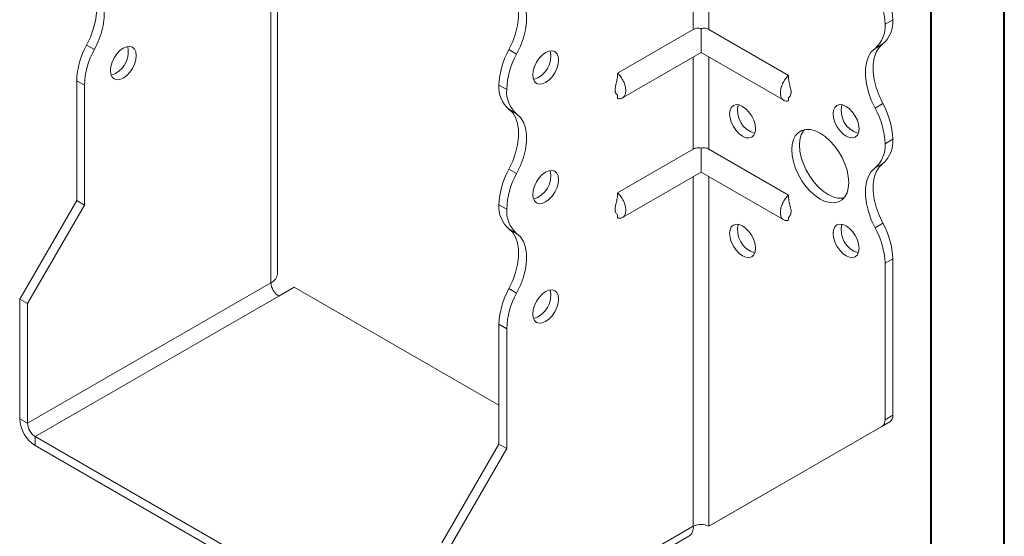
# Model space of a CAD drawing. Header units: millimetres. Extents: x 0 to 210, y 0 to 297.
# Tile 3 of 6: x 143 to 210, y 55 to 90. Entities that reach past the tile are written whole.
import ezdxf

# ---------------------------------------------------------------- set-up
doc = ezdxf.new("R2010")
doc.units = ezdxf.units.MM

msp = doc.modelspace()

# ---------------------------------------------------------------- linework, layer by layer
at = {"color": 7, "linetype": 'Continuous', "lineweight": 40}
for p, q in [((210.079, 0.215), (210.079, 297.215)), ((205.079, 5.215), (205.079, 292.215))]:
    msp.add_line(p, q, dxfattribs=at)
at = {"color": 7, "linetype": 'Continuous', "lineweight": 15}
for p, q in [((160.482, 73.045), (160.482, 96.827)), ((160.043, 72.433), (160.043, 96.215)), ((188.858, 96.009), (188.858, 89.733)), ((189.918, 89.733), (189.918, 96.009)), ((202.469, 90.401), (201.939, 90.095)), ((201.939, 90.094), (202.469, 90.4)), ((201.939, 90.095), (201.939, 90.094)), ((202.469, 90.401), (202.469, 90.4)), ((188.858, 89.733), (183.685, 86.747)), ((189.388, 89.787), (189.388, 88.149)), ((189.918, 89.733), (195.363, 86.589)), ((201.794, 88.749), (201.264, 88.443)), ((147.46, 88.665), (147.99, 88.358)), ((176.274, 88.361), (176.805, 88.055)), ((184.023, 85.052), (189.388, 88.149)), ((189.388, 88.149), (195.025, 84.895)), ((188.858, 87.843), (188.858, 81.567)), ((189.918, 81.567), (189.918, 87.843)), ((147.315, 85.927), (146.785, 86.233)), ((146.785, 78.048), (146.785, 86.233)), ((147.315, 77.742), (147.315, 85.927)), ((176.13, 85.625), (175.599, 85.931)), ((175.599, 85.929), (175.599, 85.931)), ((175.599, 85.929), (176.13, 85.623)), ((176.13, 85.623), (176.13, 85.625)), ((183.685, 85.241), (183.685, 85.018)), ((195.363, 85.078), (195.363, 84.861)), ((201.264, 84.36), (201.794, 84.666)), ((176.805, 83.973), (176.274, 84.279)), ((202.469, 82.236), (201.939, 81.93)), ((201.939, 81.928), (202.469, 82.234)), ((202.469, 82.236), (202.469, 82.234)), ((188.858, 81.567), (183.685, 78.581)), ((189.388, 81.621), (189.388, 79.984)), ((189.918, 81.567), (195.363, 78.424)), ((201.939, 81.93), (201.939, 81.928)), ((176.274, 80.195), (176.805, 79.889)), ((184.023, 76.887), (189.388, 79.984)), ((189.388, 79.984), (195.025, 76.73)), ((201.794, 80.584), (201.264, 80.278)), ((188.858, 79.678), (188.858, 55.799)), ((189.918, 55.799), (189.918, 79.678)), ((142.896, 71.312), (146.785, 78.048)), ((147.315, 77.742), (146.785, 78.048)), ((143.426, 71.005), (147.315, 77.742)), ((176.13, 77.459), (175.599, 77.765)), ((175.599, 77.765), (176.13, 77.459)), ((175.599, 77.765), (175.599, 77.765)), ((176.13, 77.459), (176.13, 77.459)), ((183.685, 77.076), (183.685, 76.853)), ((195.363, 76.913), (195.363, 76.696)), ((176.805, 75.807), (176.275, 76.113)), ((201.264, 76.194), (201.794, 76.5)), ((202.469, 74.07), (201.939, 73.764)), ((202.469, 74.07), (202.469, 63.385)), ((201.939, 73.764), (201.939, 63.078)), ((160.043, 72.433), (143.426, 62.84)), ((160.573, 71.514), (161.634, 72.127)), ((175.599, 64.065), (161.634, 72.127)), ((176.275, 72.03), (176.805, 71.724)), ((142.896, 71.312), (143.426, 71.005)), ((142.896, 63.146), (142.896, 71.312)), ((143.956, 61.921), (160.573, 71.514)), ((143.426, 62.84), (143.426, 71.005)), ((176.13, 69.293), (175.599, 69.599)), ((175.599, 61.413), (175.599, 69.599)), ((176.13, 61.107), (176.13, 69.293)), ((201.939, 63.078), (202.469, 63.385)), ((142.896, 63.146), (143.426, 62.84)), ((189.918, 55.799), (201.732, 62.621)), ((190.449, 56.105), (202.262, 62.927)), ((202.262, 62.927), (201.732, 62.621)), ((171.18, 46.206), (143.956, 61.921)), ((143.956, 61.921), (143.956, 61.309)), ((171.18, 45.593), (143.956, 61.309)), ((171.71, 54.677), (175.599, 61.413)), ((175.599, 61.413), (176.13, 61.107)), ((172.241, 54.371), (176.13, 61.107)), ((172.241, 46.206), (188.858, 55.799)), ((188.858, 55.799), (188.858, 55.798)), ((189.918, 55.799), (190.449, 56.105)), ((171.93, 45.519), (188.547, 55.112))]:
    msp.add_line(p, q, dxfattribs=at)
at = {"color": 7, "linetype": 'Continuous', "lineweight": 15, "flags": 128}
for points in [[(147.46, 92.748), (147.72, 92.502), (147.92, 92.18), (148.057, 91.788), (148.127, 91.339), (148.127, 90.843), (148.057, 90.313), (147.92, 89.764), (147.72, 89.21), (147.46, 88.665)], [(147.99, 88.358), (148.25, 88.904), (148.451, 89.458), (148.588, 90.007), (148.657, 90.537), (148.657, 91.033), (148.588, 91.482), (148.451, 91.873), (148.25, 92.196), (147.99, 92.441)], [(176.274, 88.361), (176.534, 88.906), (176.735, 89.46), (176.872, 90.01), (176.941, 90.539), (176.941, 91.035), (176.872, 91.485), (176.735, 91.876), (176.534, 92.199), (176.274, 92.444)], [(176.805, 88.055), (177.064, 88.6), (177.265, 89.154), (177.402, 89.704), (177.472, 90.233), (177.472, 90.729), (177.402, 91.179), (177.265, 91.57), (177.064, 91.893), (176.805, 92.138)], [(201.794, 88.749), (201.535, 88.504), (201.334, 88.181), (201.197, 87.79), (201.128, 87.341), (201.128, 86.844), (201.197, 86.315), (201.334, 85.765), (201.535, 85.211), (201.794, 84.666)], [(149.967, 88.458), (149.738, 88.292), (149.525, 88.067), (149.342, 87.799), (149.201, 87.506), (149.113, 87.209), (149.083, 86.927), (149.113, 86.681), (149.201, 86.485), (149.342, 86.355), (149.525, 86.299), (149.738, 86.32), (149.967, 86.417), (150.196, 86.584), (150.409, 86.809), (150.592, 87.077), (150.732, 87.369), (150.821, 87.666), (150.851, 87.948), (150.821, 88.195), (150.732, 88.39), (150.592, 88.52), (150.409, 88.577), (150.196, 88.556), (149.967, 88.458)], [(178.781, 88.155), (178.553, 87.988), (178.339, 87.763), (178.156, 87.495), (178.016, 87.203), (177.928, 86.906), (177.898, 86.624), (177.928, 86.377), (178.016, 86.182), (178.156, 86.052), (178.339, 85.995), (178.553, 86.016), (178.781, 86.114), (179.01, 86.28), (179.223, 86.505), (179.406, 86.773), (179.547, 87.066), (179.635, 87.363), (179.665, 87.644), (179.635, 87.891), (179.547, 88.086), (179.406, 88.217), (179.223, 88.273), (179.01, 88.252), (178.781, 88.155)], [(201.264, 84.36), (201.004, 84.905), (200.804, 85.459), (200.667, 86.009), (200.597, 86.538), (200.597, 87.034), (200.667, 87.484), (200.804, 87.875), (201.004, 88.198), (201.264, 88.443)], [(149.436, 86.723), (149.208, 86.626), (149.136, 86.61)], [(176.274, 80.195), (176.534, 80.74), (176.735, 81.295), (176.872, 81.844), (176.941, 82.374), (176.941, 82.87), (176.872, 83.32), (176.735, 83.711), (176.534, 84.033), (176.274, 84.279)], [(191.333, 83.969), (191.363, 84.216), (191.451, 84.411), (191.591, 84.542), (191.774, 84.598), (191.988, 84.577), (192.216, 84.48), (192.445, 84.313), (192.658, 84.088), (192.841, 83.82), (192.982, 83.528), (193.07, 83.23), (193.1, 82.949), (193.07, 82.702), (192.982, 82.507), (192.841, 82.377), (192.658, 82.32), (192.445, 82.341), (192.216, 82.438), (191.988, 82.605), (191.774, 82.83), (191.591, 83.098), (191.451, 83.391), (191.363, 83.688), (191.333, 83.969)], [(198.404, 83.97), (198.434, 84.217), (198.522, 84.412), (198.662, 84.542), (198.846, 84.599), (199.059, 84.578), (199.287, 84.48), (199.516, 84.314), (199.729, 84.089), (199.912, 83.821), (200.053, 83.528), (200.141, 83.231), (200.171, 82.949), (200.141, 82.703), (200.053, 82.508), (199.912, 82.377), (199.729, 82.321), (199.516, 82.342), (199.287, 82.439), (199.059, 82.606), (198.846, 82.831), (198.662, 83.099), (198.522, 83.391), (198.434, 83.688), (198.404, 83.97)], [(176.805, 79.889), (177.064, 80.434), (177.265, 80.989), (177.402, 81.538), (177.472, 82.068), (177.472, 82.564), (177.402, 83.013), (177.265, 83.405), (177.064, 83.727), (176.805, 83.973)], [(195.575, 81.52), (195.605, 81.893), (195.692, 82.22), (195.836, 82.492), (196.03, 82.701), (196.27, 82.839), (196.547, 82.903), (196.855, 82.892), (197.182, 82.804), (197.52, 82.643), (197.857, 82.414), (198.185, 82.124), (198.492, 81.781), (198.77, 81.396), (199.009, 80.981), (199.204, 80.548), (199.347, 80.111), (199.435, 79.682), (199.464, 79.275), (199.435, 78.902), (199.347, 78.575), (199.204, 78.303), (199.009, 78.094), (198.77, 77.956), (198.492, 77.892), (198.185, 77.904), (197.857, 77.991), (197.52, 78.152), (197.182, 78.381), (196.855, 78.671), (196.547, 79.014), (196.27, 79.399), (196.03, 79.814), (195.836, 80.247), (195.692, 80.684), (195.605, 81.113), (195.575, 81.52)], [(196.436, 82.888), (196.366, 82.799), (196.223, 82.527), (196.135, 82.199), (196.106, 81.826), (196.135, 81.419), (196.223, 80.991), (196.366, 80.553), (196.56, 80.12), (196.8, 79.705), (197.078, 79.32), (197.385, 78.978), (197.712, 78.687), (198.05, 78.458), (198.388, 78.297), (198.715, 78.21), (199.022, 78.198), (199.134, 78.214)], [(178.781, 79.99), (178.553, 79.823), (178.339, 79.598), (178.156, 79.33), (178.016, 79.037), (177.928, 78.74), (177.898, 78.459), (177.928, 78.212), (178.016, 78.017), (178.156, 77.886), (178.339, 77.83), (178.553, 77.851), (178.781, 77.948), (179.01, 78.115), (179.223, 78.34), (179.406, 78.608), (179.547, 78.9), (179.635, 79.198), (179.665, 79.479), (179.635, 79.726), (179.547, 79.921), (179.406, 80.051), (179.223, 80.108), (179.01, 80.087), (178.781, 79.99)], [(201.264, 76.194), (201.004, 76.739), (200.804, 77.294), (200.667, 77.843), (200.597, 78.373), (200.597, 78.869), (200.667, 79.319), (200.804, 79.71), (201.004, 80.032), (201.264, 80.278)], [(201.794, 80.584), (201.535, 80.338), (201.334, 80.016), (201.197, 79.625), (201.128, 79.175), (201.128, 78.679), (201.197, 78.149), (201.334, 77.6), (201.535, 77.046), (201.794, 76.5)], [(176.275, 72.03), (176.534, 72.575), (176.735, 73.13), (176.872, 73.679), (176.941, 74.209), (176.941, 74.705), (176.872, 75.154), (176.735, 75.545), (176.534, 75.868), (176.275, 76.113)], [(191.333, 75.804), (191.363, 76.051), (191.451, 76.246), (191.591, 76.376), (191.774, 76.433), (191.988, 76.412), (192.216, 76.314), (192.445, 76.147), (192.658, 75.922), (192.841, 75.655), (192.982, 75.362), (193.07, 75.065), (193.1, 74.783), (193.07, 74.537), (192.982, 74.341), (192.841, 74.211), (192.658, 74.155), (192.445, 74.176), (192.216, 74.273), (191.988, 74.44), (191.774, 74.665), (191.591, 74.933), (191.451, 75.225), (191.363, 75.522), (191.333, 75.804)], [(198.404, 75.805), (198.434, 76.051), (198.522, 76.247), (198.662, 76.377), (198.846, 76.433), (199.059, 76.412), (199.287, 76.315), (199.516, 76.148), (199.729, 75.923), (199.912, 75.655), (200.053, 75.363), (200.141, 75.066), (200.171, 74.784), (200.141, 74.537), (200.053, 74.342), (199.912, 74.212), (199.729, 74.155), (199.516, 74.176), (199.287, 74.274), (199.059, 74.44), (198.846, 74.666), (198.662, 74.933), (198.522, 75.226), (198.434, 75.523), (198.404, 75.805)], [(176.805, 71.724), (177.065, 72.269), (177.265, 72.824), (177.402, 73.373), (177.472, 73.902), (177.472, 74.398), (177.402, 74.848), (177.265, 75.239), (177.065, 75.562), (176.805, 75.807)], [(178.781, 71.824), (178.553, 71.657), (178.339, 71.432), (178.156, 71.164), (178.016, 70.872), (177.928, 70.575), (177.898, 70.293), (177.928, 70.046), (178.016, 69.851), (178.156, 69.721), (178.339, 69.664), (178.553, 69.685), (178.781, 69.783), (179.01, 69.95), (179.223, 70.175), (179.406, 70.442), (179.547, 70.735), (179.635, 71.032), (179.665, 71.314), (179.635, 71.56), (179.547, 71.756), (179.406, 71.886), (179.223, 71.942), (179.01, 71.921), (178.781, 71.824)]]:
    msp.add_lwpolyline(points, dxfattribs=at)
at = {"color": 7, "linetype": 'Continuous', "lineweight": 15}
for centre, radius, start, end in [((197.164, 90.236), 5.308, 1.78273, 29.26742), ((196.633, 89.93), 5.308, 1.78273, 29.26742), ((199.987, 89.929), 1.959, 310.67673, 4.83746), ((200.518, 90.235), 1.959, 310.67673, 4.83746), ((152.094, 86.068), 5.312, 150.73691, 178.21768), ((152.624, 85.762), 5.312, 150.73691, 178.21768), ((148.566, 88.226), 1.737, 300.09623, 11.47264), ((180.905, 85.766), 5.308, 150.73258, 178.21727), ((181.436, 85.459), 5.308, 150.73258, 178.21727), ((177.483, 87.884), 1.645, 286.50732, 13.49805), ((177.551, 85.764), 1.959, 175.16254, 229.32327), ((178.081, 85.458), 1.959, 175.16254, 229.32327), ((197.164, 82.071), 5.308, 1.78273, 29.26742), ((193.515, 84.209), 1.645, 166.50195, 253.49268), ((200.586, 84.209), 1.645, 166.50195, 253.49268), ((196.633, 81.764), 5.308, 1.78273, 29.26742), ((200.518, 82.069), 1.959, 310.67673, 4.83746), ((199.987, 81.763), 1.959, 310.67673, 4.83746), ((180.905, 77.6), 5.308, 150.73258, 178.21727), ((177.483, 79.718), 1.645, 286.50732, 13.49805), ((181.436, 77.294), 5.308, 150.73258, 178.21727), ((177.553, 77.6), 1.96, 175.16429, 229.31203), ((178.083, 77.293), 1.96, 175.16429, 229.31203), ((193.515, 76.043), 1.645, 166.50195, 253.49268), ((200.586, 76.044), 1.645, 166.50195, 253.49268), ((196.633, 73.599), 5.308, 1.78273, 29.26742), ((197.164, 73.905), 5.308, 1.78273, 29.26742), ((159.732, 73.12), 0.754, 294.37466, 354.3052), ((161.194, 72.485), 1.153, 182.60548, 237.39452), ((180.909, 69.434), 5.312, 150.73691, 178.21768), ((177.483, 71.553), 1.645, 286.50732, 13.49805), ((181.439, 69.128), 5.312, 150.73691, 178.21768), ((201.969, 63.335), 0.503, 305.69804, 5.62038), ((145.199, 63.251), 2.305, 182.60548, 237.39452), ((144.577, 62.892), 1.153, 182.60548, 237.39452), ((201.438, 63.029), 0.503, 305.69804, 5.62038), ((188.123, 55.717), 0.739, 305.01333, 6.29885), ((189.388, 54.775), 1.153, 62.60967, 117.39033)]:
    msp.add_arc(centre, radius, start, end, dxfattribs=at)
for points, knots in [([(189.388, 89.787), (189.342, 89.801), (189.293, 89.81), (189.198, 89.819), (189.151, 89.818), (189.013, 89.802), (188.929, 89.774), (188.858, 89.733)], [0, 0, 0, 0, 0.25, 0.25, 0.5, 0.5, 1, 1, 1, 1]), ([(189.918, 89.733), (189.883, 89.753), (189.844, 89.77), (189.761, 89.797), (189.717, 89.807), (189.58, 89.823), (189.482, 89.816), (189.388, 89.787)], [0, 0, 0, 0, 0.25, 0.25, 0.5, 0.5, 1, 1, 1, 1]), ([(183.685, 85.018), (183.725, 85.008), (183.765, 85.002), (183.842, 85), (183.879, 85.003), (183.948, 85.018), (183.98, 85.029), (184.04, 85.061), (184.069, 85.081), (184.119, 85.13), (184.142, 85.157), (184.181, 85.22), (184.197, 85.256), (184.224, 85.332), (184.234, 85.373), (184.247, 85.461), (184.251, 85.507), (184.251, 85.604), (184.247, 85.654), (184.234, 85.757), (184.224, 85.811), (184.184, 85.972), (184.145, 86.08), (184.043, 86.294), (183.983, 86.396), (183.878, 86.539), (183.842, 86.584), (183.765, 86.67), (183.725, 86.709), (183.685, 86.747)], [0, 0, 0, 0, 0.0625, 0.0625, 0.125, 0.125, 0.1875, 0.1875, 0.25, 0.25, 0.3125, 0.3125, 0.375, 0.375, 0.4375, 0.4375, 0.5, 0.5, 0.5625, 0.5625, 0.625, 0.625, 0.75, 0.75, 0.875, 0.875, 0.9375, 0.9375, 1, 1, 1, 1]), ([(183.685, 86.543), (183.672, 86.426), (183.649, 86.227), (183.579, 85.988), (183.539, 85.809), (183.516, 85.657), (183.521, 85.524), (183.545, 85.434), (183.583, 85.353), (183.65, 85.29), (183.673, 85.246), (183.685, 85.222)], [0, 0, 0, 0, 0.183504, 0.31194, 0.386743, 0.467744, 0.560177, 0.6132, 0.6742, 0.824602, 1, 1, 1, 1]), ([(195.363, 86.589), (195.323, 86.552), (195.283, 86.513), (195.207, 86.428), (195.17, 86.382), (195.101, 86.287), (195.069, 86.238), (195.008, 86.137), (194.98, 86.084), (194.929, 85.977), (194.907, 85.924), (194.868, 85.816), (194.851, 85.761), (194.824, 85.654), (194.814, 85.602), (194.801, 85.499), (194.797, 85.448), (194.797, 85.302), (194.811, 85.214), (194.864, 85.06), (194.903, 84.997), (195.005, 84.9), (195.065, 84.868), (195.17, 84.846), (195.206, 84.843), (195.283, 84.845), (195.323, 84.851), (195.363, 84.861)], [0, 0, 0, 0, 0.0625, 0.0625, 0.125, 0.125, 0.1875, 0.1875, 0.25, 0.25, 0.3125, 0.3125, 0.375, 0.375, 0.4375, 0.4375, 0.5, 0.5, 0.625, 0.625, 0.75, 0.75, 0.875, 0.875, 0.9375, 0.9375, 1, 1, 1, 1]), ([(195.368, 85.068), (195.371, 85.068), (195.377, 85.068), (195.425, 85.128), (195.487, 85.231), (195.522, 85.341), (195.53, 85.443), (195.525, 85.559), (195.489, 85.757), (195.404, 86.039), (195.378, 86.263), (195.363, 86.386)], [0, 0, 0, 0, 0.08308, 0.205474, 0.329774, 0.435047, 0.48189, 0.527082, 0.637091, 0.80214, 1, 1, 1, 1]), ([(189.388, 81.621), (189.342, 81.636), (189.293, 81.645), (189.198, 81.653), (189.151, 81.652), (189.013, 81.636), (188.929, 81.608), (188.858, 81.567)], [0, 0, 0, 0, 0.25, 0.25, 0.5, 0.5, 1, 1, 1, 1]), ([(189.918, 81.567), (189.883, 81.587), (189.844, 81.605), (189.761, 81.632), (189.717, 81.641), (189.58, 81.658), (189.482, 81.651), (189.388, 81.621)], [0, 0, 0, 0, 0.25, 0.25, 0.5, 0.5, 1, 1, 1, 1]), ([(183.685, 78.377), (183.672, 78.26), (183.649, 78.061), (183.579, 77.822), (183.539, 77.644), (183.516, 77.492), (183.521, 77.359), (183.545, 77.269), (183.583, 77.188), (183.65, 77.125), (183.673, 77.08), (183.685, 77.057)], [0, 0, 0, 0, 0.183504, 0.31194, 0.386743, 0.467744, 0.560177, 0.6132, 0.6742, 0.824602, 1, 1, 1, 1]), ([(183.685, 76.853), (183.725, 76.842), (183.765, 76.837), (183.842, 76.834), (183.879, 76.837), (183.948, 76.852), (183.98, 76.864), (184.04, 76.896), (184.069, 76.916), (184.119, 76.964), (184.142, 76.992), (184.181, 77.055), (184.197, 77.09), (184.224, 77.167), (184.234, 77.208), (184.247, 77.295), (184.251, 77.342), (184.251, 77.439), (184.247, 77.489), (184.234, 77.592), (184.224, 77.645), (184.184, 77.806), (184.145, 77.915), (184.043, 78.129), (183.983, 78.23), (183.878, 78.374), (183.842, 78.419), (183.765, 78.505), (183.725, 78.544), (183.685, 78.581)], [0, 0, 0, 0, 0.0625, 0.0625, 0.125, 0.125, 0.1875, 0.1875, 0.25, 0.25, 0.3125, 0.3125, 0.375, 0.375, 0.4375, 0.4375, 0.5, 0.5, 0.5625, 0.5625, 0.625, 0.625, 0.75, 0.75, 0.875, 0.875, 0.9375, 0.9375, 1, 1, 1, 1]), ([(195.363, 78.424), (195.323, 78.387), (195.283, 78.347), (195.207, 78.262), (195.17, 78.217), (195.101, 78.122), (195.069, 78.073), (195.008, 77.971), (194.98, 77.918), (194.929, 77.812), (194.907, 77.759), (194.868, 77.651), (194.851, 77.596), (194.824, 77.489), (194.814, 77.436), (194.801, 77.333), (194.797, 77.282), (194.797, 77.137), (194.811, 77.048), (194.864, 76.895), (194.903, 76.832), (195.005, 76.735), (195.065, 76.703), (195.17, 76.68), (195.206, 76.677), (195.283, 76.68), (195.323, 76.685), (195.363, 76.696)], [0, 0, 0, 0, 0.0625, 0.0625, 0.125, 0.125, 0.1875, 0.1875, 0.25, 0.25, 0.3125, 0.3125, 0.375, 0.375, 0.4375, 0.4375, 0.5, 0.5, 0.625, 0.625, 0.75, 0.75, 0.875, 0.875, 0.9375, 0.9375, 1, 1, 1, 1]), ([(195.368, 76.902), (195.371, 76.902), (195.377, 76.903), (195.425, 76.962), (195.487, 77.065), (195.522, 77.176), (195.53, 77.278), (195.525, 77.394), (195.489, 77.592), (195.404, 77.874), (195.378, 78.098), (195.363, 78.22)], [0, 0, 0, 0, 0.08308, 0.205474, 0.329774, 0.435047, 0.48189, 0.527082, 0.637091, 0.80214, 1, 1, 1, 1])]:
    msp.add_open_spline(points, degree=3, knots=knots, dxfattribs=at)
for points in [[(183.685, 86.747), (183.685, 86.679), (183.685, 86.611), (183.685, 86.543)], [(195.363, 86.589), (195.363, 86.521), (195.363, 86.453), (195.363, 86.386)], [(183.685, 78.581), (183.685, 78.513), (183.685, 78.445), (183.685, 78.377)], [(195.363, 78.424), (195.363, 78.356), (195.363, 78.288), (195.363, 78.22)]]:
    msp.add_open_spline(points, degree=3, dxfattribs=at)

doc.saveas('drawing.dxf')
